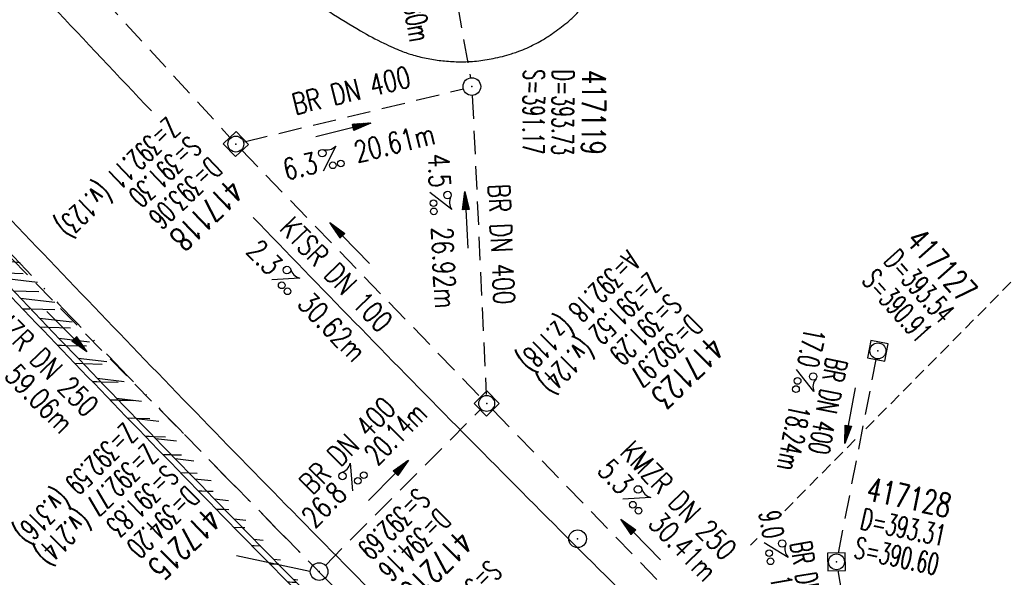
# Model space of a CAD drawing. Extents: x 448150 to 449332, y 437108 to 438384.
# Tile 21 of 46: x 448662 to 448745, y 437770 to 437817. Entities that reach past the tile are written whole.
import ezdxf
from ezdxf.enums import TextEntityAlignment as Align

# ---------------------------------------------------------------- set-up
doc = ezdxf.new("R2010")
doc.units = 0
doc.header["$LTSCALE"] = 2
doc.header["$MEASUREMENT"] = 0
for name, pattern in [('AUSGEZOGEN', [0]), ('GESTRICH-X2', [1.5, 1, -0.5]), ('GESTRICHELT', [0.75, 0.5, -0.25]), ('STRICHPT-X3', [3, 1.5, -0.75, 0, -0.75])]:
    doc.linetypes.add(name, pattern=pattern)
doc.layers.get('0').update_dxf_attribs({"linetype": 'AUSGEZOGEN'})
for name, color, linetype in [('ACHSE', 250, 'STRICHPT-X3'), ('FBR', 8, 'CONTINUOUS'), ('HEKTOM', 250, 'GESTRICHELT'), ('KANAL', 7, 'GESTRICH-X2'), ('PFEIL', 7, 'CONTINUOUS'), ('RRB', 4, 'AUSGEZOGEN'), ('SCHACHTNR', 6, 'CONTINUOUS'), ('SCHLITZRINNE', 8, 'AUSGEZOGEN'), ('SCHSYMBOL', 7, 'AUSGEZOGEN'), ('TEXTO', 4, 'CONTINUOUS'), ('TEXTU', 4, 'CONTINUOUS')]:
    doc.layers.add(name, color=color, linetype=linetype)
doc.styles.add('ROMANS', font='romans.shx', dxfattribs={"width": 0.8})
pattern_1 = [(358.2745306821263, (448649.363878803, 437806.4095815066), (0.04516585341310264, 1.49931986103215), [])]

# ---------------------------------------------------------------- blocks, each defined once
blk = doc.blocks.new('GST')
at = {"color": 0}
blk.add_circle((0, 0), 0.75, dxfattribs=at)
blk.add_point((0, 0), dxfattribs=at)
blk = doc.blocks.new('10')
blk.add_blockref('GST', (0, 0))
blk = doc.blocks.new('PROM')
blk.add_line((1.566024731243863, 1.817237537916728), (0.0190527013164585, 0.0153243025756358))
for centre, radius in [((0.3173753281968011, 1.509743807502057), 0.3170057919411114), ((0.9430842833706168, 0.2908182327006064), 0.2830165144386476), ((1.644538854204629, 0.287494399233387), 0.2830165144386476)]:
    blk.add_circle(centre, radius)
blk.add_arc((0.9918717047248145, 2.681739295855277), 1.033048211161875, 239.1413865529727, 303.3549228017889)
blk = doc.blocks.new('20')
blk.add_lwpolyline([(-0.7540238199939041, -0.7510624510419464), (0.7541923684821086, -0.7510624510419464), (0.7541923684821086, 0.7497802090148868), (-0.7540238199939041, 0.7497802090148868)], close=True)
blk.add_circle((0, 0), 0.675503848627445)
blk.add_point((0, 0))
blk = doc.blocks.new('PFEIL2')
at = {"color": 0}
for p, q in [((0.8796887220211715, 0.0024565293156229), (-2.401395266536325, -0.0115320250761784)), ((0.8808543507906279, -0.2709205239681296), (0.8785230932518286, 0.2758335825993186)), ((0.8785230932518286, 0.2758335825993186), (2.429089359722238, 0.0090619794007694)), ((0.9110887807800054, 0.2702307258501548), (0.8785706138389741, 0.2646884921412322)), ((0.9651190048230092, 0.2609349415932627), (0.8786494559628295, 0.2461975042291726)), ((1.01914922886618, 0.2516391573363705), (0.8787282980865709, 0.2277065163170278)), ((1.073179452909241, 0.24234337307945), (0.8788071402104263, 0.2092155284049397)), ((1.127209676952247, 0.2330475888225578), (0.8788859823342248, 0.1907245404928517)), ((1.181239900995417, 0.2237518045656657), (0.8789648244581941, 0.1722335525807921)), ((1.235270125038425, 0.2144560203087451), (0.8790436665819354, 0.1537425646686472)), ((1.289300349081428, 0.2051602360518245), (0.8791225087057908, 0.1352515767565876)), ((1.34333057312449, 0.195864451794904), (0.8792013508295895, 0.1167605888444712)), ((1.397360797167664, 0.1865686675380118), (0.8792801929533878, 0.0982696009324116)), ((1.451391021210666, 0.1772728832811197), (0.8793590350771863, 0.0797786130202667)), ((1.505421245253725, 0.1679770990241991), (0.8794378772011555, 0.0612876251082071)), ((1.559451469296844, 0.1586813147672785), (0.8795167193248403, 0.0427966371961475)), ((1.613481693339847, 0.1493855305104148), (0.8795955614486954, 0.024305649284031)), ((1.66751191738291, 0.140089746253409), (0.8796744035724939, 0.005814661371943)), ((1.721542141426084, 0.1307939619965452), (0.8797532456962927, -0.0126763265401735)), ((1.775572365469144, 0.1214981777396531), (0.8798320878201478, -0.0311673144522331)), ((1.82960258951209, 0.1122023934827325), (0.8799109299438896, -0.0496583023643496)), ((1.883632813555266, 0.1029066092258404), (0.8799897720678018, -0.0681492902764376)), ((1.937663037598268, 0.0936108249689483), (0.8800686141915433, -0.08664027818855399)), ((1.991693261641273, 0.0843150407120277), (0.8801474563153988, -0.105131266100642)), ((2.045723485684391, 0.0750192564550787), (0.8802262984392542, -0.1236222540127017)), ((2.099753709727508, 0.0657234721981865), (0.8803051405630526, -0.1421132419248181)), ((2.153783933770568, 0.056427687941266), (0.8803839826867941, -0.1606042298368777)), ((2.207814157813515, 0.0471319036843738), (0.8804628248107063, -0.1790952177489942)), ((2.261844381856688, 0.0378361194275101), (0.8805416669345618, -0.1975862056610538)), ((2.31587460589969, 0.0285403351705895), (0.8806205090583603, -0.2160771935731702)), ((2.36990482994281, 0.0192445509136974), (0.8806993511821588, -0.2345681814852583)), ((2.423935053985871, 0.009948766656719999), (0.8807781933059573, -0.2530591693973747)), ((2.429089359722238, 0.0090619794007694), (0.8808543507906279, -0.2709205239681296))]:
    blk.add_line(p, q, dxfattribs=at)

msp = doc.modelspace()

# ---------------------------------------------------------------- hatches: boundary and pattern name
at = {"layer": 'SCHLITZRINNE'}
h = msp.add_hatch(dxfattribs=at)
h.set_pattern_fill('_USER', color=256, scale=1.5, angle=45, style=0, pattern_type=0)
h.set_pattern_definition([(353.2903893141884, (448535.0214528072, 437939.7289510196), (0.1752559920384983, 1.489726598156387), [])])
edge = h.paths.add_edge_path()
edge.add_arc((450110.1306910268, 439174.8855906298), 2002.144653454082, 217.6466916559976, 217.7521611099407)
edge.add_arc((450110.1306910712, 439174.8855906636), 2001.644653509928, 217.6466916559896, 217.8050314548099)
edge.add_arc((450106.0111629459, 439171.6895692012), 1996.430723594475, 217.8050312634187, 218.1638878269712)
edge.add_arc((450104.6204673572, 439170.5966182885), 1994.661945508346, 218.1638878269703, 218.5234401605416)
edge.add_arc((450102.3610331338, 439168.7978830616), 1991.77395461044, 218.5234403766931, 218.8832532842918)
edge.add_arc((450113.0802769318, 439177.4420506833), 2005.544351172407, 218.8832532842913, 219.2403848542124)
edge.add_arc((450118.7786976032, 439182.0962609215), 2012.90190994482, 219.2403848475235, 219.5968631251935)
edge.add_arc((450119.4406360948, 439182.6438030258), 2013.760958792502, 219.5968631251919, 219.9534656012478)
edge.add_arc((450109.1314138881, 439174.007603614), 2000.312389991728, 219.9534657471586, 220.3112649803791)
edge.add_arc((450102.1189203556, 439168.0582058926), 1991.116173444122, 220.3112649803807, 220.6706485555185)
edge.add_arc((450113.5814255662, 439177.9073012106), 2006.228873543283, 220.6706484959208, 221.0286759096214)
edge.add_arc((450111.6346336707, 439176.2132694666), 2003.648225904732, 221.028675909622, 221.3868683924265)
edge.add_arc((450104.9853657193, 439170.3538559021), 1994.78563646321, 221.3868683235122, 221.7458556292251)
edge.add_arc((450107.8928366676, 439172.9484951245), 1998.682499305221, 221.7458556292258, 222.1044143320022)
edge.add_arc((450110.1228680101, 439174.9637980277), 2001.688241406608, 222.1044143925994, 222.4627037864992)
edge.add_arc((450114.2325152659, 439178.7246774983), 2007.259005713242, 222.4627037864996, 222.8197621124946)
edge.add_arc((450115.8226584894, 439180.1981843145), 2009.426902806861, 222.8197620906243, 223.1766277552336)
edge.add_arc((450111.7406385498, 439176.3680447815), 2003.829326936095, 223.1766277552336, 223.5348545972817)
edge.add_arc((450104.4442216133, 439169.4355758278), 1993.7646945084, 223.5348548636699, 223.8939847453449)
edge.add_arc((450103.9872383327, 439168.9959033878), 1993.130545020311, 223.8939847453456, 224.2529103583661)
edge.add_arc((450116.3561424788, 439181.046388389), 2010.399128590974, 224.2529105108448, 224.6102912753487)
edge.add_arc((450116.7664725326, 439181.4511742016), 2010.975515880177, 224.6102912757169, 224.7212884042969)
edge.add_line((448524.848253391, 437951.9944236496), (448525.2441494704, 437952.2998189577))
h = msp.add_hatch(dxfattribs=at)
h.set_pattern_fill('_USER', color=256, scale=1.5, angle=45, style=0, pattern_type=0)
h.set_pattern_definition(pattern_1)
edge = h.paths.add_edge_path()
edge.add_arc((450116.7664726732, 439181.4511743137), 2010.975516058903, 224.7212884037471, 224.9675874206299)
edge.add_arc((450103.943453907, 439168.6426522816), 1992.851276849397, 224.967587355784, 225.2539309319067)
edge.add_arc((450116.7664726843, 439181.4511743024), 2011.475516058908, 224.7212884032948, 224.8060374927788)
edge.add_arc((450115.8226584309, 439180.198184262), 2009.926902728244, 222.955100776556, 223.1766277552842)
edge.add_arc((450111.7406385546, 439176.3680447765), 2004.329326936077, 223.176627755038, 223.534854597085)
edge.add_arc((450104.4442218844, 439169.4355760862), 1994.264694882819, 223.5348548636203, 223.8939847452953)
edge.add_arc((450103.9872383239, 439168.9959033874), 1993.630545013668, 223.8939847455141, 224.2529103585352)
edge.add_arc((450116.3561426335, 439181.0463885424), 2010.899128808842, 224.252910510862, 224.6102912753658)
edge.add_arc((450116.7664725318, 439181.4511742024), 2011.475515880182, 224.6102912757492, 224.72128840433)
edge.add_arc((450110.1306910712, 439174.8855906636), 2001.644653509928, 217.6466916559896, 217.8050314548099)
edge.add_arc((450106.0111629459, 439171.6895692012), 1996.430723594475, 217.8050312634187, 218.1638878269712)
edge.add_arc((450104.6204673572, 439170.5966182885), 1994.661945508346, 218.1638878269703, 218.5234401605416)
edge.add_arc((450102.3610331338, 439168.7978830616), 1991.77395461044, 218.5234403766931, 218.8832532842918)
edge.add_arc((450113.0802769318, 439177.4420506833), 2005.544351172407, 218.8832532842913, 219.2403848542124)
edge.add_arc((450118.7786976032, 439182.0962609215), 2012.90190994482, 219.2403848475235, 219.5968631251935)
edge.add_arc((450119.4406360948, 439182.6438030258), 2013.760958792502, 219.5968631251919, 219.9534656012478)
edge.add_arc((450109.1314138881, 439174.007603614), 2000.312389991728, 219.9534657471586, 220.3112649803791)
edge.add_arc((450102.1189203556, 439168.0582058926), 1991.116173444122, 220.3112649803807, 220.6706485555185)
edge.add_arc((450113.5814255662, 439177.9073012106), 2006.228873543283, 220.6706484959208, 221.0286759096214)
edge.add_arc((450111.6346336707, 439176.2132694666), 2003.648225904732, 221.028675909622, 221.3868683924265)
edge.add_arc((450104.9853657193, 439170.3538559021), 1994.78563646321, 221.3868683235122, 221.7458556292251)
edge.add_arc((450107.8928366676, 439172.9484951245), 1998.682499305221, 221.7458556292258, 222.1044143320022)
edge.add_arc((450110.1228680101, 439174.9637980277), 2001.688241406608, 222.1044143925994, 222.4627037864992)
edge.add_arc((450114.2325152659, 439178.7246774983), 2007.259005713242, 222.4627037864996, 222.8197621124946)
edge.add_arc((450115.8226584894, 439180.1981843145), 2009.426902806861, 222.8197620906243, 223.1766277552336)
edge.add_arc((450111.7406385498, 439176.3680447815), 2003.829326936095, 223.1766277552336, 223.5348545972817)
edge.add_arc((450104.4442216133, 439169.4355758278), 1993.7646945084, 223.5348548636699, 223.8939847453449)
edge.add_arc((450103.9872383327, 439168.9959033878), 1993.130545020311, 223.8939847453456, 224.2529103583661)
edge.add_arc((450116.3561424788, 439181.046388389), 2010.399128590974, 224.2529105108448, 224.6102912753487)
edge.add_arc((450116.7664725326, 439181.4511742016), 2010.975515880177, 224.6102912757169, 224.7212884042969)
h = msp.add_hatch(dxfattribs=at)
h.set_pattern_fill('_USER', color=256, scale=1.5, angle=45, style=0, pattern_type=0)
h.set_pattern_definition(pattern_1)
edge = h.paths.add_edge_path()
edge.add_arc((450115.8226584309, 439180.198184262), 2009.926902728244, 222.955100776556, 223.1766277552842)
edge.add_arc((450111.7406385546, 439176.3680447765), 2004.329326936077, 223.176627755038, 223.534854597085)
edge.add_arc((450104.4442218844, 439169.4355760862), 1994.264694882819, 223.5348548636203, 223.8939847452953)
edge.add_arc((450103.9872383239, 439168.9959033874), 1993.630545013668, 223.8939847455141, 224.2529103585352)
edge.add_arc((450116.3561426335, 439181.0463885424), 2010.899128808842, 224.252910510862, 224.6102912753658)
edge.add_arc((450116.7664725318, 439181.4511742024), 2011.475515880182, 224.6102912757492, 224.72128840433)
edge.add_arc((450110.1306910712, 439174.8855906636), 2001.644653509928, 217.6466916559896, 217.8050314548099)
edge.add_arc((450106.0111629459, 439171.6895692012), 1996.430723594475, 217.8050312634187, 218.1638878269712)
edge.add_arc((450104.6204673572, 439170.5966182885), 1994.661945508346, 218.1638878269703, 218.5234401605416)
edge.add_arc((450102.3610331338, 439168.7978830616), 1991.77395461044, 218.5234403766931, 218.8832532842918)
edge.add_arc((450113.0802769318, 439177.4420506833), 2005.544351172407, 218.8832532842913, 219.2403848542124)
edge.add_arc((450118.7786976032, 439182.0962609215), 2012.90190994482, 219.2403848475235, 219.5968631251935)
edge.add_arc((450119.4406360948, 439182.6438030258), 2013.760958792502, 219.5968631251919, 219.9534656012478)
edge.add_arc((450109.1314138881, 439174.007603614), 2000.312389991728, 219.9534657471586, 220.3112649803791)
edge.add_arc((450102.1189203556, 439168.0582058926), 1991.116173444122, 220.3112649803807, 220.6706485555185)
edge.add_arc((450113.5814255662, 439177.9073012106), 2006.228873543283, 220.6706484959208, 221.0286759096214)
edge.add_arc((450111.6346336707, 439176.2132694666), 2003.648225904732, 221.028675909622, 221.3868683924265)
edge.add_arc((450104.9853657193, 439170.3538559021), 1994.78563646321, 221.3868683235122, 221.7458556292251)
edge.add_arc((450107.8928366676, 439172.9484951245), 1998.682499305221, 221.7458556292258, 222.1044143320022)
edge.add_arc((450110.1228680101, 439174.9637980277), 2001.688241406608, 222.1044143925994, 222.4627037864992)
edge.add_arc((450114.2325152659, 439178.7246774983), 2007.259005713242, 222.4627037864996, 222.8197621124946)
edge.add_arc((450115.8226584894, 439180.1981843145), 2009.426902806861, 222.8197620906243, 223.1766277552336)
edge.add_arc((450111.7406385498, 439176.3680447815), 2003.829326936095, 223.1766277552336, 223.5348545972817)
edge.add_arc((450104.4442216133, 439169.4355758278), 1993.7646945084, 223.5348548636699, 223.8939847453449)
edge.add_arc((450103.9872383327, 439168.9959033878), 1993.130545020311, 223.8939847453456, 224.2529103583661)
edge.add_arc((450116.3561424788, 439181.046388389), 2010.399128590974, 224.2529105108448, 224.6102912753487)
edge.add_arc((450116.7664725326, 439181.4511742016), 2010.975515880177, 224.6102912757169, 224.7212884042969)
h = msp.add_hatch(dxfattribs=at)
h.set_pattern_fill('_USER', color=256, scale=1.5, angle=45, style=0, pattern_type=0)
h.set_pattern_definition([(0.1980866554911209, (448696.2442346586, 437758.026077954), (-0.005185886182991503, 1.499991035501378), [])])
edge = h.paths.add_edge_path()
edge.add_arc((450103.943454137, 439168.6426525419), 1992.851277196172, 225.2539309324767, 225.3265045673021)
edge.add_arc((450104.3794287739, 439169.0836245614), 1993.47138219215, 225.326504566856, 225.6855134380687)
edge.add_arc((450114.1124824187, 439179.0524163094), 2007.403687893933, 225.6855135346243, 226.0432743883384)
edge.add_arc((450116.3736194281, 439181.3974340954), 2010.661271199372, 226.0432743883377, 226.400342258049)
edge.add_arc((450108.3451864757, 439172.9666465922), 1999.019367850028, 226.4003422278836, 226.7584483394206)
edge.add_arc((450107.3588564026, 439171.9178370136), 1997.579628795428, 226.7584483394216, 227.1168978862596)
edge.add_arc((450114.2204334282, 439179.3061425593), 2007.662698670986, 227.1168979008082, 227.4744461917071)
edge.add_arc((450112.0440671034, 439176.9331811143), 2004.442835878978, 227.4744461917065, 227.8323801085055)
edge.add_arc((450107.8236874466, 439172.2734703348), 1998.155983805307, 227.8323802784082, 228.1908768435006)
edge.add_arc((450107.6633674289, 439172.0942196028), 1997.915498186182, 228.1908768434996, 228.5497477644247)
edge.add_arc((450107.0338601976, 439171.3814444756), 1996.964536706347, 228.5497477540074, 228.9087041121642)
edge.add_arc((450111.5720438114, 439176.5852576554), 2003.869229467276, 228.9087041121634, 229.2659637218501)
edge.add_arc((450119.0927358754, 439185.3183664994), 2015.394332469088, 229.2659636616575, 229.6222003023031)
edge.add_arc((450115.1341163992, 439180.6633512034), 2009.283699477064, 229.6222003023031, 229.9799192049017)
edge.add_arc((450101.8076372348, 439164.7927714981), 1988.560033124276, 229.9799192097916, 230.3394972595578)
edge.add_arc((450135.9051685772, 439205.9211021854), 2041.984570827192, 230.3394972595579, 230.6991443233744)
edge.add_arc((450015.7876965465, 439059.170701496), 1852.343100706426, 230.6991443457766, 231.0767531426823)
edge.add_arc((450440.0375489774, 439584.5130156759), 2527.600447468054, 231.0767531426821, 231.4132104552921)
edge.add_arc((449605.1761936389, 438538.2055732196), 1189.036759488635, 231.4132105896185, 231.9037650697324)
edge.add_arc((451876.5991440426, 441435.4507137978), 4870.529883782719, 231.9037650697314, 232.0541152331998)
edge.add_arc((449764.3854963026, 438726.6709472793), 1435.572195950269, 232.0541152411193, 232.3310514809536)
edge.add_arc((663048.573453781, 714993.4720216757), 350453.466018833, 232.3310514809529, 232.3318236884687)
edge.add_arc((452105.7084385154, 441751.7732129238), 5260.88459689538, 232.3318372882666, 232.3381398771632)
edge.add_arc((1083717.784073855, 1260087.557980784), 1038995.50756355, 232.3381398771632, 232.3388292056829)
edge.add_arc((362297.7477168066, 325361.768706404), 141749.6682493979, 52.33595822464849, 52.34101085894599, ccw=False)
edge.add_arc((130991.0734303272, 25697.40866004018), 520301.5223611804, 52.334581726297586, 52.33595822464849, ccw=False)
edge.add_arc((597397.7431004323, 629905.0213576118), 242982.1868703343, 232.3337962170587, 232.3367437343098)
edge.add_arc((1091510.304045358, 1270060.009055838), 1051651.236085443, 232.3367437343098, 232.3374247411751)
edge.add_arc((63904.40745671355, -61307.13840765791), 630166.9348412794, 52.33651599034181, 52.33765248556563, ccw=False)
edge.add_line((448950.6779704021, 437541.2707616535), (448965.9326858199, 437529.4960618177))
edge.add_arc((450103.9434541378, 439168.6426525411), 1993.351277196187, 225.2539309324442, 225.3265045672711)
edge.add_arc((450104.3794287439, 439169.0836245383), 1993.971382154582, 225.3265045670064, 225.6358083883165)
h = msp.add_hatch(dxfattribs=at)
h.set_pattern_fill('_USER', color=256, scale=1.5, angle=45, style=0, pattern_type=0)
h.set_pattern_definition([(5.433360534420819, (448830.8072463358, 437635.43702097), (-0.1420319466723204, 1.49326050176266), [])])
edge = h.paths.add_edge_path()
edge.add_arc((450115.1341163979, 439180.6633512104), 2009.783699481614, 229.7028431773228, 229.9799192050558)
edge.add_arc((450101.807637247, 439164.792771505), 1989.060033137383, 229.9799192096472, 230.3394972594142)
edge.add_arc((450135.9051685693, 439205.921102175), 2042.484570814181, 230.3394972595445, 230.6991443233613)
edge.add_arc((450015.7876965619, 439059.1707015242), 1852.843100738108, 230.6991443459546, 231.0767531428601)
edge.add_arc((450440.0375488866, 439584.5130155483), 2528.100447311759, 231.0767531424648, 231.211418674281)
edge.add_arc((450103.943454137, 439168.6426525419), 1992.851277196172, 225.2539309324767, 225.3265045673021)
edge.add_arc((450104.3794287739, 439169.0836245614), 1993.47138219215, 225.326504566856, 225.6855134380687)
edge.add_arc((450114.1124824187, 439179.0524163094), 2007.403687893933, 225.6855135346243, 226.0432743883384)
edge.add_arc((450116.3736194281, 439181.3974340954), 2010.661271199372, 226.0432743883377, 226.400342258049)
edge.add_arc((450108.3451864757, 439172.9666465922), 1999.019367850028, 226.4003422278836, 226.7584483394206)
edge.add_arc((450107.3588564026, 439171.9178370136), 1997.579628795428, 226.7584483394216, 227.1168978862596)
edge.add_arc((450114.2204334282, 439179.3061425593), 2007.662698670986, 227.1168979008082, 227.4744461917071)
edge.add_arc((450112.0440671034, 439176.9331811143), 2004.442835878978, 227.4744461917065, 227.8323801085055)
edge.add_arc((450107.8236874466, 439172.2734703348), 1998.155983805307, 227.8323802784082, 228.1908768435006)
edge.add_arc((450107.6633674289, 439172.0942196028), 1997.915498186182, 228.1908768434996, 228.5497477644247)
edge.add_arc((450107.0338601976, 439171.3814444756), 1996.964536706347, 228.5497477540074, 228.9087041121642)
edge.add_arc((450111.5720438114, 439176.5852576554), 2003.869229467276, 228.9087041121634, 229.2659637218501)
edge.add_arc((450119.0927358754, 439185.3183664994), 2015.394332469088, 229.2659636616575, 229.6222003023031)
edge.add_arc((450115.1341163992, 439180.6633512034), 2009.283699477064, 229.6222003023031, 229.9799192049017)
edge.add_arc((450101.8076372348, 439164.7927714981), 1988.560033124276, 229.9799192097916, 230.3394972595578)
edge.add_arc((450135.9051685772, 439205.9211021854), 2041.984570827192, 230.3394972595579, 230.6991443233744)
edge.add_arc((450015.7876965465, 439059.170701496), 1852.343100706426, 230.6991443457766, 231.0767531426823)
edge.add_arc((450440.0375489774, 439584.5130156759), 2527.600447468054, 231.0767531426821, 231.4132104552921)
edge.add_arc((449605.1761936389, 438538.2055732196), 1189.036759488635, 231.4132105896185, 231.9037650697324)
edge.add_arc((451876.5991440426, 441435.4507137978), 4870.529883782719, 231.9037650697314, 232.0541152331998)
edge.add_arc((449764.3854963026, 438726.6709472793), 1435.572195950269, 232.0541152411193, 232.3310514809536)
edge.add_arc((663048.573453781, 714993.4720216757), 350453.466018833, 232.3310514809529, 232.3318236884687)
edge.add_arc((452105.7084385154, 441751.7732129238), 5260.88459689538, 232.3318372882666, 232.3381398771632)
edge.add_arc((1083717.784073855, 1260087.557980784), 1038995.50756355, 232.3381398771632, 232.3388292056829)
edge.add_arc((362297.7477168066, 325361.768706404), 141749.6682493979, 52.33595822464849, 52.34101085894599, ccw=False)
edge.add_arc((130991.0734303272, 25697.40866004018), 520301.5223611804, 52.334581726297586, 52.33595822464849, ccw=False)
edge.add_arc((597397.7431004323, 629905.0213576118), 242982.1868703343, 232.3337962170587, 232.3367437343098)
edge.add_arc((1091510.304045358, 1270060.009055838), 1051651.236085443, 232.3367437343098, 232.3374247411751)
edge.add_arc((63904.40745671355, -61307.13840765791), 630166.9348412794, 52.33651599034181, 52.33765248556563, ccw=False)
edge.add_line((448950.6779704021, 437541.2707616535), (448965.9326858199, 437529.4960618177))

# ---------------------------------------------------------------- linework, layer by layer
at = {"layer": 'ACHSE'}
for points in [[(448932.11, 437558.129, 2.971419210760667e-06), (448942.005, 437550.4915, -4.958903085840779e-06), (448951.9, 437542.854, -1.522569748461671e-06), (448981.5855, 437519.9405, 9.950028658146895e-07), (449011.271, 437497.027, 2.641259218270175e-07), (449049.1359863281, 437467.8001098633, 2.421807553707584e-07), (449090.432, 437435.925, 2.481722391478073e-06), (449130.013, 437405.374, -3.05510372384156e-06), (449169.594, 437374.823, -1.410826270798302e-06), (449183.7021570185, 437363.9332735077, 3.821905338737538e-06)], [(448892.529, 437588.68, 3.010381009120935e-06), (448902.4245, 437581.0425, -2.204640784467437e-05)], [(448634.919, 437824.954, 0.001557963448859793), (448643.3841468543, 437815.7615080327, 0.001557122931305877), (448651.911, 437806.617, 0.001563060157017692), (448660.5034774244, 437797.5166389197, 0.001567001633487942), (448669.131, 437788.493, 0.001566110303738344), (448677.8072024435, 437779.5315472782, 0.001559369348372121), (448686.577, 437770.586, 0.001558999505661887), (448695.4028572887, 437761.69487831, 0.001566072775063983), (448704.244, 437752.899, 0.001566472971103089), (448713.1451140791, 437744.153734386, 0.001561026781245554), (448722.132, 437735.434, 0.001558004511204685), (448731.1702409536, 437726.7732399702, 0.001562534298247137), (448740.236, 437718.194, 0.001564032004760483), (448749.3573974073, 437709.6695898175, 0.001560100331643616), (448758.555, 437701.181, 0.001561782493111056), (448767.8005480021, 437692.7544466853, 0.001564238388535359), (448777.084, 437684.399, 0.001565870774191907), (448786.428193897, 437676.0941742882, 0.001566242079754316), (448795.822, 437667.85, 0.001558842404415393), (448805.2550243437, 437659.6752072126, 0.001554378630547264), (448814.766, 437651.536, 0.001560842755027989), (448824.3381589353, 437643.4472020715, 0.001568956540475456)]]:
    msp.add_lwpolyline(points, format="xyb", dxfattribs=at)
at = {"layer": 'FBR'}
for points in [[(448933.3320797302, 437559.7121996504, 2.9713817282e-06), (448943.2270546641, 437552.0747189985, -4.9589139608e-06), (448953.1220295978, 437544.4372383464, -1.5225808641e-06), (448982.8075398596, 437521.5237304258)], [(448921.5695623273, 437544.4739030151, 2.9717276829e-06), (448931.4647785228, 437536.8362361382, -4.9588275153e-06), (448941.3599947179, 437529.1985692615, -1.5224824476e-06), (448971.0454062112, 437506.2851375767)], [(449091.6540449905, 437437.5082264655, 2.4817231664e-06), (449131.2350401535, 437406.9572301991, -3.0551033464e-06), (449170.8160353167, 437376.4062339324, -1.446100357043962e-06), (449185.2770817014, 437365.2441195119, -1.446100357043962e-06)], [(448533.5596446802, 437972.6783839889, 0.000518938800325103), (448536.0697938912, 437969.3937221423, 0.0015637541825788), (448543.6409491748, 437959.5715427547, 0.0015658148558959), (448551.2633894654, 437949.8098080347, 0.0015688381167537), (448558.954886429, 437940.0859286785, 0.0015699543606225), (448566.7017619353, 437930.4174037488, 0.001558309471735), (448574.504528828, 437920.8030168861, 0.0015554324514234), (448582.381560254, 437911.2197146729, 0.0015559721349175), (448590.3241924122, 437901.6782646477, 0.0015612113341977), (448598.2993013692, 437892.2183697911, 0.0015680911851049), (448606.3318604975, 437882.8104456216, 0.0015621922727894), (448614.453713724, 437873.4176598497, 0.0015629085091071), (448622.6273769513, 437864.0835147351, 0.0015663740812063), (448630.8410851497, 437854.8212453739, 0.0015645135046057), (448639.1188913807, 437845.6036175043, 0.0015633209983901), (448647.4605558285, 437836.4309612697, 0.0015579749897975), (448655.8538474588, 437827.3164980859, 0.001557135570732), (448664.308315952, 437818.2496184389, 0.001547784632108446), (448672.7442848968, 437809.3144707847, 0.001547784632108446)], [(448893.7511749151, 437590.2631261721, 3.0130034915e-06), (448903.6465829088, 437582.6256971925, -2.2046539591e-05)], [(448881.9877413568, 437575.0255367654, 2.987948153e-06), (448891.8840349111, 437567.3874242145, -2.20452659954e-05)], [(448636.3944771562, 437826.3042307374, 0.0015579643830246), (448644.8511704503, 437817.1209186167, 0.0015571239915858), (448653.369507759, 437807.9855433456, 0.0015630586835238), (448661.9533914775, 437798.8942839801, 0.0015670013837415), (448670.5722785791, 437789.8796770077, 0.001566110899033), (448679.2398020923, 437780.9271885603, 0.0015593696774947), (448688.000828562, 437771.9905881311, 0.001558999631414), (448696.8178583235, 437763.1083592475, 0.0015660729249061), (448705.6501580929, 437754.3212786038, 0.0015664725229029), (448714.5423668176, 437745.5847624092, 0.0015610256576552), (448723.5202654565, 437736.8737481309, 0.0015580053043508), (448732.5494730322, 437728.2216441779, 0.0015625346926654), (448741.6061735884, 437719.6509765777, 0.0015640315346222), (448750.7184543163, 437711.1350864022, 0.0015601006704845), (448759.9068593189, 437702.6549851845, 0.0015617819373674), (448769.1431609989, 437694.2368591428, 0.0015642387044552), (448778.4173235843, 437685.889773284, 0.0015658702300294), (448787.7521608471, 437677.5932634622, 0.0015662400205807), (448797.1365695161, 437669.3573364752, 0.0015588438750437), (448806.5601748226, 437661.1907062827, 0.0015543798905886), (448816.061655, 437653.0596250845, 0.0015608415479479), (448825.6242414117, 437644.9789163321, 0.0015689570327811)], [(448681.3818679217, 437800.2797545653, 0.001566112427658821), (448689.9842994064, 437791.3944981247, 0.0015593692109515), (448698.6795427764, 437782.5249991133, 0.0015590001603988), (448707.430366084, 437773.7094662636, 0.0015660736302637), (448716.19634379, 437764.988368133, 0.0015664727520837), (448725.0217624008, 437756.3174726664, 0.0015610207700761), (448733.9322563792, 437747.6718591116, 0.0015580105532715), (448742.8937137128, 437739.0846756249, 0.0015625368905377), (448751.8824755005, 437730.5783009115, 0.0015640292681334), (448760.9263811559, 437722.1263108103, 0.0015601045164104), (448770.0458042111, 437713.709874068, 0.0015617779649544), (448779.2127584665, 437705.3549525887, 0.0015642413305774), (448788.4172504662, 437697.0705729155, 0.001032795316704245), (448794.5221366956, 437691.6330810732)]]:
    msp.add_lwpolyline(points, format="xyb", dxfattribs=at)
at = {"layer": 'HEKTOM'}
for p, q in [((448733.3676501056, 437782.336473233), (448746.774641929, 437795.8875019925)), ((448726.4908412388, 437775.3857839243), (448732.6968698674, 437781.6584865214)), ((448723.5877152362, 437772.4514684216), (448724.1468971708, 437773.0166578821))]:
    msp.add_line(p, q, dxfattribs=at)
at = {"layer": 'KANAL'}
for p, q in [((448646.281, 437843.281), (448679.406, 437807.0629999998)), ((448698.188, 437821.2809999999), (448699.813, 437812.1250000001)), ((448646.1250000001, 437811.8129999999), (448686.438, 437770.75)), ((448680.6249999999, 437806.688), (448699.2189999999, 437811.188)), ((448699.969, 437810.625), (448701.1560000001, 437785.2500000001)), ((448680.3745562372, 437806.0163845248), (448700.7214437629, 437784.9736154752)), ((448731.031, 437771.781), (448734.25, 437788.219)), ((448687.5, 437770.75), (448700.656, 437783.969)), ((448701.719, 437783.938), (448721.813, 437763.156)), ((448730.9999999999, 437770.3129999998), (448733.906, 437753.0939999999))]:
    msp.add_line(p, q, dxfattribs=at)
at = {"layer": 'RRB', "flags": 128}
msp.add_lwpolyline([(448687.878, 437817.714, 0.01295735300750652), (448690.4976003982, 437816.1033244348, 0.01796905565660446), (448692.4550532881, 437815.060691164, 0.008558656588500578), (448693.2571474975, 437814.6866293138, 0.01032931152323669), (448693.9329999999, 437814.4019999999, 0.02499385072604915), (448694.9694709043, 437814.0493409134, 0.02129064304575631), (448696.219061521, 437813.7496171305, 0.02247552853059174), (448697.4595364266, 437813.5648115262, 0.02161929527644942), (448698.7610000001, 437813.487, 0.01305935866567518), (448699.6442700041, 437813.4955083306, 0.01655944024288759), (448700.3393010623, 437813.5434478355, 0.02624800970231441), (448701.7436024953, 437813.762105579, 0.02331201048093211), (448703.2924257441, 437814.1634718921, 0.005393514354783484), (448703.7744904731, 437814.3184048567, 0.008191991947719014), (448704.0889999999, 437814.4290000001, 0.02740214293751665), (448704.7780244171, 437814.7279082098, 0.01482293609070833), (448705.9999893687, 437815.385582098, 0.02288651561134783), (448706.7773003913, 437815.8828880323, 0.01404843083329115), (448707.98, 437816.784, 0.03450360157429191), (448708.6699468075, 437817.414097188, 0.01767701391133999), (448709.8801816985, 437818.7763417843, 0.06488565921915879), (448711.4598159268, 437821.2878761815, 0.03879073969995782), (448713.1770000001, 437825.93, 0.02302443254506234), (448713.847468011, 437828.7842279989, 0.03384662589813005), (448714.0804554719, 437830.7662684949, 0.04465886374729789), (448713.9675809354, 437833.5927436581, 0.05515933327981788), (448713.4239999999, 437835.8199999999, 0.02392448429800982), (448712.8372637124, 437837.2177828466, 0.02689817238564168), (448712.1918621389, 437838.4018575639, 0.0337921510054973), (448710.9925614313, 437840.0803764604, 0.03605549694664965), (448709.6603168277, 437841.4819907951, 0.03488807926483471), (448708.4057763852, 437842.4737417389, 0.02328835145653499), (448706.368008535, 437843.7304745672, 0.0354163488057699), (448703.3276458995, 437845.1442215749, 0.01849902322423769), (448697.255, 437847.2070000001, 0.02512969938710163), (448690.8423619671, 437848.7777222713, 0.04566815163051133), (448687.2218081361, 437849.1362012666, 0.03090589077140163), (448683.7741380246, 437848.948551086, 0.04547084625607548), (448681.4749063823, 437848.4655840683, 0.006984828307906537), (448679.890144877, 437847.9546294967, 0.01846166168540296), (448679.301, 437847.731, 0.01096802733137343), (448678.5520891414, 437847.3950853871, 0.01094705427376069), (448677.8172104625, 437847.0259746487, 0.03249774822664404), (448676.7909196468, 437846.3934536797, 0.02785284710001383), (448675.6913278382, 437845.5169238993, 0.02737504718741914), (448675.1874030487, 437845.0149858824, 0.0199708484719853), (448674.5649999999, 437844.265, 0.04660669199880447), (448673.9428775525, 437843.2718569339, 0.03625028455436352), (448673.3649635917, 437841.8817800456, 0.04547795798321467), (448673.0554647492, 437840.5637533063, 0.03650312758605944), (448672.943, 437838.882, 0.03708862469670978), (448673.1182348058, 437836.705612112, 0.03974028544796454), (448673.5906743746, 437834.7229664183, 0.01949901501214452), (448674.4043148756, 437832.5101935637, 0.02550807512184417), (448675.176, 437830.881, 0.01078206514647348), (448676.2224198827, 437829.031680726, 0.01338413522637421), (448677.1364469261, 437827.5842698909, 0.01358223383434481), (448678.6656415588, 437825.4294569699, 0.02647173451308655), (448679.5366387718, 437824.3896389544, 0.008872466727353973), (448680.1255237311, 437823.7798399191, 0.008722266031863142), (448680.746, 437823.181, 0.01242364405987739), (448682.0367989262, 437822.0365707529, 0.009194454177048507), (448683.8460193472, 437820.5671368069, 0.01197964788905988), (448685.6154150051, 437819.2503372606, 0.009660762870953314)], format="xyb", close=True, dxfattribs=at)
at = {"layer": 'SCHACHTNR'}
msp.add_line((448679.9542548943, 437771.5897684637), (448686.1898626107, 437770.2696217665), dxfattribs=at)
at = {"layer": 'SCHLITZRINNE'}
for points in [[(448930.8879202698, 437556.5458003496, 2.971453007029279e-06), (448940.782945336, 437548.9082810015, -4.958895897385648e-06), (448950.6779704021, 437541.2707616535, -7.824477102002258e-07), (448965.9326858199, 437529.4960618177, 9.950013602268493e-07)], [(448891.3068250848, 437587.0968738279, 3.007763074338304e-06), (448901.2024170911, 437579.4593028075, -2.20462761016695e-05)], [(448644.7812519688, 437810.5838827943, 0.0009666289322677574), (448650.0878683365, 437804.9063318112, 0.001563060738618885), (448658.6910855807, 437795.7945960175, 0.001567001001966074), (448667.3294094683, 437786.7596599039, 0.001566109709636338), (448676.0164695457, 437777.7869925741, 0.00155936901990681), (448684.7972214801, 437768.8302714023, 0.0004843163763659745), (448687.536528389, 437766.0588194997, 0.0004843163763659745)], [(448645.1471959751, 437810.9245952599, 0.0009666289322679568), (448650.452492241, 437805.2484566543, 0.001563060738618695), (448659.0535633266, 437796.1389938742, 0.001567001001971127), (448667.6897214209, 437787.1063229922, 0.001566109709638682), (448676.3746027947, 437778.135905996, 0.001559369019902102), (448685.1531714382, 437769.181411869, 0.000484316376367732), (448687.8917974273, 437766.4106488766, 0.000484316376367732)]]:
    msp.add_lwpolyline(points, format="xyb", dxfattribs=at)

# ---------------------------------------------------------------- block references
at = {"layer": 'PFEIL'}
for p, rotation in [((448689.0098440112, 437807.6959450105), 13.68629999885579), ((448699.4612595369, 437800.0619488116), 92.68049999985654), ((448689.5694942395, 437798.0917862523), 134.035000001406), ((448665.5660000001, 437790.5860000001), 314.4930999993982), ((448732.047754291, 437783.4690292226), 258.902600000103), ((448692.8385217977, 437777.9515146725), 45.10060000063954), ((448714.2584730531, 437772.9379741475), 134.0407999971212)]:
    msp.add_blockref('PFEIL2', p, dxfattribs=dict(at, rotation=rotation))
at = {"layer": 'SCHSYMBOL'}
for name, p, rotation in [('10', (448699.9319999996, 437811.3789999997), 314.0359000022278), ('20', (448679.9049999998, 437806.5020000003), 313.7345000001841), ('20', (448734.3870000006, 437788.9469999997), 349.1142016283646), ('20', (448701.1910000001, 437784.4879999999), 314.6207000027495), ('10', (448708.906, 437773.0060000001), 315.961900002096), ('10', (448686.9750000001, 437770.2220000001), 314.6255999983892), ('20', (448730.8759999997, 437771.0470000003), 180.9156558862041)]:
    msp.add_blockref(name, p, dxfattribs=dict(at, rotation=rotation))
at = {"layer": 'TEXTU'}
for p, rotation in [((448687.2908648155, 437804.1899582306), 13.68629999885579), ((448696.3472595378, 437802.4189488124), 272.6804999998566), ((448682.9351963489, 437794.9882098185), 314.035000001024), ((448727.4706544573, 437787.3792147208), 258.902600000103), ((448689.801101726, 437777.0409052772), 45.10060000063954), ((448712.7273892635, 437776.3706244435), 314.0407999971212), ((448724.7185585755, 437772.665509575), 279.5448000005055)]:
    msp.add_blockref('PROM', p, dxfattribs=dict(at, rotation=rotation))

# ---------------------------------------------------------------- texts
at = {"layer": 'SCHACHTNR', "style": 'ROMANS'}
for s, height, rotation, width, p in [('S=391.17', 1.8, 269.4680234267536, 0.6, (448704.3067502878, 437812.8456176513)), ('D=393.73', 1.8, 269.4680234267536, 0.6, (448706.7818842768, 437812.8204435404)), ('417119', 2, 269.4680234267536, 0.7, (448709.3015700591, 437812.7948983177)), ('Z=392.11 (v.123)', 1.8, 223.7345000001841, 0.6, (448674.0667427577, 437808.8737112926)), ('S=391.30', 1.8, 223.7345000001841, 0.6, (448675.8824756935, 437807.2931657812)), ('D=393.06', 1.8, 223.7345000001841, 0.6, (448677.6274199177, 437805.4854499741)), ('417118', 2, 223.7345000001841, 0.7, (448679.3464199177, 437803.7044499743)), ('417127', 2, 312.1790751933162, 0.7, (448736.6503469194, 437798.2154185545)), ('A=392.18 (z.118)', 1.8, 224.6207000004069, 0.6, (448713.0978209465, 437797.5567887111)), ('D=393.54', 1.8, 312.1790751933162, 0.6, (448734.808574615, 437796.5294957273)), ('Z=391.52 (v.124)', 1.8, 224.6207000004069, 0.6, (448714.8713868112, 437795.7030939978)), ('S=390.91', 1.8, 312.1790751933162, 0.6, (448732.9358457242, 437794.8452129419)), ('S=391.29', 1.8, 224.6207000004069, 0.6, (448716.6213868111, 437793.9210939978)), ('D=392.97', 1.8, 224.6207000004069, 0.6, (448718.3713868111, 437792.1400939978)), ('417123', 2, 224.6207000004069, 0.7, (448720.1213868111, 437790.3590939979)), ('Z=392.59 (v.316)', 1.8, 224.6255999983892, 0.6, (448670.4280981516, 437782.9468520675)), ('Z=392.59', 1.8, 224.6255999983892, 0.6, (448670.4280981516, 437782.9468520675)), ('Z=392.77 (v.214)', 1.8, 224.6255999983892, 0.6, (448672.1780981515, 437781.1658520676)), ('Z=392.77', 1.8, 224.6255999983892, 0.6, (448672.1780981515, 437781.1658520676)), ('S=391.83', 1.8, 224.6255999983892, 0.6, (448673.9280981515, 437779.3838520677)), ('417128', 2, 347.9958962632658, 0.7, (448733.3147209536, 437776.2941597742)), ('D=394.20', 1.8, 224.6255999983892, 0.6, (448675.6780981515, 437777.6028520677)), ('S=392.69', 1.8, 224.8282000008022, 0.6, (448695.2586757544, 437777.424033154)), ('D=394.16', 1.8, 224.8282000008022, 0.6, (448697.0086757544, 437775.674033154)), ('D=393.31', 1.8, 347.9958962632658, 0.6, (448732.795281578, 437773.8518977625)), ('417215', 2, 224.6255999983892, 0.7, (448677.4280981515, 437775.8218520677)), ('417216', 2, 224.8282000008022, 0.7, (448698.7896757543, 437773.893033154)), ('S=390.60', 1.8, 347.9958962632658, 0.6, (448732.2763793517, 437771.4087922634)), ('S=392.69', 1.8, 224.8880000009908, 0.6, (448701.3442719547, 437771.3087945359))]:
    msp.add_text(s, height=height, rotation=rotation, dxfattribs=dict(at, width=width)).set_placement(p)
at = {"layer": 'TEXTO', "style": 'ROMANS'}
for s, rotation, width, p in [('BR DN 400', 13.68629999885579, 0.75, (448689.9083643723, 437810.1794495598)), ('BR DN 400', 272.6804999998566, 0.75, (448701.563, 437797.9689999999)), ('KTSR DN 100', 314.035000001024, 0.75, (448687.7804680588, 437794.806786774)), ('KMZR DN 250', 314.4930999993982, 0.75, (448662.643646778, 437787.7750519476)), ('BR DN 400', 258.902600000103, 0.6, (448729.2533822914, 437784.4230154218)), ('BR DN 400', 45.10060000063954, 0.75, (448690.0081384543, 437780.2913780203)), ('KMZR DN 250', 314.0407999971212, 0.75, (448716.8201418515, 437775.6336164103)), ('BR DN 400', 279.5448000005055, 0.6, (448727.6062327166, 437768.5911674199))]:
    msp.add_text(s, height=1.8, rotation=rotation, dxfattribs=dict(at, width=width)).set_placement(p, align=Align.CENTER)
at = {"layer": 'TEXTU', "style": 'ROMANS'}
for s, rotation, width, p in [('10.80m', 280.0266999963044, 0.6, (448693.7189749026, 437820.545081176)), ('20.61m', 13.68629999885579, 0.75, (448690.1988648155, 437804.9149582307)), ('6.3', 13.68629999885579, 0.75, (448684.1678648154, 437803.4149582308)), ('4.5', 272.6804999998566, 0.75, (448696.2112595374, 437805.643948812)), ('26.92m', 272.6804999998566, 0.75, (448696.4922595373, 437799.4249488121)), ('2.3', 314.035000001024, 0.75, (448680.6853709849, 437797.3142979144)), ('30.62m', 314.035000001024, 0.75, (448685.0309980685, 437792.8398904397)), ('17.0', 258.902600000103, 0.6, (448728.1716544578, 437790.9652147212)), ('59.06m', 314.4930999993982, 0.75, (448660.1680126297, 437786.7398494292)), ('20.14m', 45.10060000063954, 0.66, (448691.9301017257, 437779.1549052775)), ('18.24m', 258.902600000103, 0.6, (448726.8906544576, 437784.4342147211)), ('5.3', 314.0407999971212, 0.75, (448710.485389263, 437778.7026244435)), ('26.8', 45.10060000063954, 0.75, (448686.5871017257, 437773.8109052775)), ('9.0', 279.5448000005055, 0.6, (448724.2865585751, 437775.2225095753)), ('30.41m', 314.0407999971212, 0.75, (448714.798389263, 437774.2026244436)), ('18.95m', 279.5448000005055, 0.6, (448725.2245585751, 437769.7225095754))]:
    msp.add_text(s, height=1.8, rotation=rotation, dxfattribs=dict(at, width=width)).set_placement(p)

doc.saveas('drawing.dxf')
